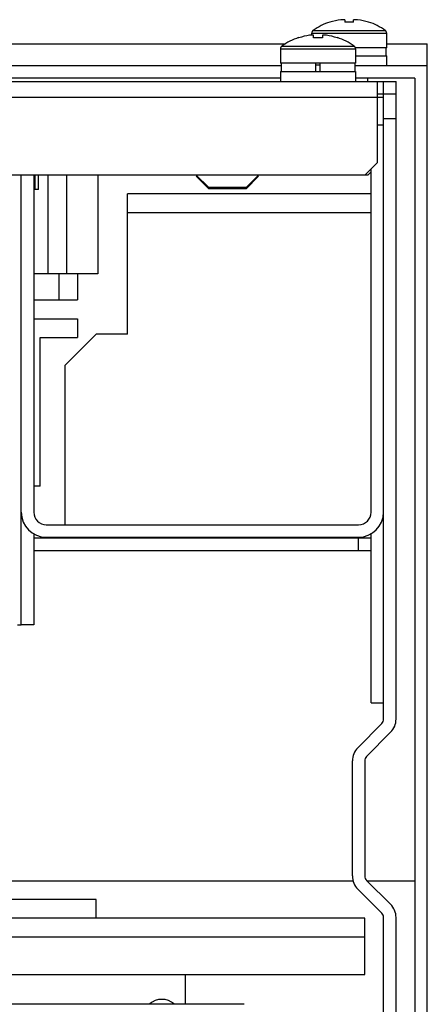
# Model space of a CAD drawing. Header units: millimetres. Extents: x 83 to 681, y 333 to 713.
# Tile 7 of 7: x 616 to 681, y 556 to 713. Entities that reach past the tile are written whole.
import ezdxf

# ---------------------------------------------------------------- set-up
doc = ezdxf.new("R2010")
doc.units = ezdxf.units.MM
doc.header["$LTSCALE"] = 68.636347
doc.layers.get('0').update_dxf_attribs({"linetype": 'CONTINUOUS'})

msp = doc.modelspace()

# ---------------------------------------------------------------- linework, layer by layer
at = {"color": 7, "linetype": 'Continuous'}
for p, q in [((665.33, 712.79), (665.32, 712.81)), ((667.71, 713.19), (667.08, 713.19)), ((667.71, 713.19), (667.71, 712.79)), ((669.76, 713.19), (669.13, 713.19)), ((669.13, 712.79), (669.13, 713.19)), ((671.52, 712.81), (671.51, 712.79)), ((662.65, 711.47), (674.19, 711.47)), ((660.33, 710.29), (660.32, 710.31)), ((662.71, 710.69), (662.08, 710.69)), ((662.42, 711.03), (674.42, 711.03)), ((662.42, 710.69), (662.42, 711.03)), ((662.71, 710.29), (662.71, 710.69)), ((664.76, 710.69), (664.13, 710.69)), ((664.13, 710.69), (664.13, 710.29)), ((666.52, 710.31), (666.51, 710.29)), ((674.42, 708.71), (674.42, 711.03)), ((108.6, 709.35), (658.24, 709.35)), ((657.42, 708.53), (669.42, 708.53)), ((657.42, 708.53), (657.42, 706.21)), ((657.65, 708.97), (669.19, 708.97)), ((674.42, 708.71), (669.38, 708.71)), ((669.42, 708.53), (669.42, 706.21)), ((674.31, 707.41), (674.31, 708.71)), ((674.42, 709.35), (680.92, 709.35)), ((680.92, 333.31), (680.92, 709.35)), ((669.42, 707.41), (674.42, 707.41)), ((674.42, 705.81), (674.42, 707.41)), ((657.52, 705.81), (609.92, 705.81)), ((669.42, 706.21), (657.42, 706.21)), ((657.42, 704.91), (669.42, 704.91)), ((657.42, 704.91), (657.42, 703.31)), ((657.52, 706.21), (657.52, 704.91)), ((663.09, 704.91), (663.09, 706.21)), ((663.09, 705.96), (663.74, 705.96)), ((663.74, 706.21), (663.74, 704.91)), ((669.32, 706.21), (669.32, 704.91)), ((680.92, 705.81), (669.32, 705.81)), ((669.42, 704.91), (669.42, 703.31)), ((90.92, 703.31), (675.92, 703.31)), ((657.42, 703.81), (609.92, 703.81)), ((678.92, 703.81), (669.42, 703.81)), ((671.42, 703.31), (671.42, 703.81)), ((672.92, 690.31), (672.92, 703.31)), ((673.92, 601.2), (673.92, 703.31)), ((675.92, 601.19), (675.92, 703.31)), ((678.92, 703.81), (678.92, 335.31)), ((92.92, 700.81), (673.92, 700.81)), ((672.92, 701.31), (675.92, 701.31)), ((675.92, 697.31), (673.92, 697.31)), ((673.92, 696.31), (672.92, 696.31)), ((670.92, 688.31), (672.92, 690.31)), ((671.92, 634.31), (671.92, 689.31)), ((671.42, 688.31), (95.92, 688.31)), ((615.92, 616.31), (615.92, 688.31)), ((617.92, 688.31), (617.92, 634.31)), ((618.17, 686.01), (618.17, 688.31)), ((618.67, 686.01), (618.67, 688.31)), ((620.17, 688.31), (620.17, 672.51)), ((623.17, 688.31), (623.17, 672.51)), ((628.17, 688.31), (628.17, 672.51)), ((645.92, 686.31), (643.92, 688.3)), ((643.92, 688.13), (645.92, 686.13)), ((651.92, 686.31), (653.92, 688.3)), ((653.92, 688.13), (651.92, 686.13)), ((671.42, 688.31), (671.92, 688.81)), ((618.67, 686.01), (617.92, 686.01)), ((651.92, 686.31), (645.92, 686.31)), ((645.92, 686.13), (645.92, 686.31)), ((651.92, 686.13), (645.92, 686.13)), ((651.92, 686.31), (651.92, 686.13)), ((671.92, 685.31), (632.92, 685.31)), ((632.92, 662.81), (632.92, 685.31)), ((632.92, 682.31), (671.92, 682.31)), ((628.17, 672.51), (617.92, 672.51)), ((621.92, 672.51), (621.92, 668.31)), ((624.92, 672.51), (624.92, 668.31)), ((617.92, 668.31), (624.92, 668.31)), ((617.92, 665.31), (624.92, 665.31)), ((624.92, 665.31), (624.92, 662.31)), ((618.92, 662.31), (624.92, 662.31)), ((618.92, 638.51), (618.92, 662.31)), ((627.92, 662.81), (622.92, 657.81)), ((632.92, 662.81), (627.92, 662.81)), ((622.92, 657.81), (622.92, 632.31)), ((618.92, 638.51), (617.92, 638.51)), ((619.92, 632.31), (669.92, 632.31)), ((617.92, 630.84), (617.92, 616.31)), ((671.92, 603.81), (671.92, 630.84)), ((617.92, 630.21), (671.92, 630.21)), ((619.92, 630.31), (669.92, 630.31)), ((622.92, 630.21), (622.92, 630.31)), ((669.92, 628.21), (669.92, 630.21)), ((617.92, 628.21), (671.92, 628.21)), ((615.33, 616.31), (615.92, 616.31)), ((617.92, 616.31), (615.92, 616.31)), ((671.92, 603.81), (673.92, 603.81)), ((673.63, 600.49), (669.79, 596.61)), ((671.21, 595.19), (675.05, 599.08)), ((668.92, 576.07), (668.92, 594.5)), ((670.92, 594.49), (670.92, 576.07)), ((604.21, 575.27), (669.03, 575.27)), ((669.8, 573.95), (673.63, 570.12)), ((675.04, 571.54), (671.21, 575.36)), ((671.31, 575.27), (678.92, 575.27)), ((627.92, 572.31), (607.07, 572.31)), ((627.92, 569.31), (627.92, 572.31)), ((670.92, 569.31), (98.92, 569.31)), ((670.92, 560.31), (670.92, 569.31)), ((673.92, 336.31), (673.92, 569.42)), ((675.92, 336.31), (675.92, 569.42)), ((98.92, 566.31), (670.92, 566.31)), ((98.92, 560.31), (670.92, 560.31)), ((642.22, 555.52), (642.22, 560.31)), ((651.62, 555.52), (386.22, 555.52))]:
    msp.add_line(p, q, dxfattribs=at)
for centre, radius, start, end in [((668.42, 703.31), 10, 108.0819, 125.2515), ((668.42, 703.31), 9.97, 97.7067, 108.0605), ((668.42, 701.76), 11.05, 86.3163, 93.6837), ((668.42, 703.31), 9.97, 71.9395, 82.2936), ((668.42, 703.31), 10, 54.7485, 71.9181), ((662.96, 711.03), 0.54, 125.2515, 180), ((673.88, 711.03), 0.54, 0, 54.7485), ((663.42, 700.81), 10, 108.0819, 125.2515), ((663.42, 700.81), 9.97, 97.7064, 108.0605), ((663.42, 699.25), 11.06, 86.3191, 93.6809), ((663.42, 700.81), 9.97, 71.9395, 82.2936), ((663.42, 700.81), 10, 54.7485, 71.9181), ((657.96, 708.53), 0.54, 125.2515, 180), ((668.88, 708.53), 0.54, 0, 54.7485), ((619.92, 634.31), 4, 180, 270), ((619.92, 634.31), 2, 180, 270), ((669.92, 634.31), 4, 270, 360), ((669.92, 634.31), 2, 270, 360), ((672.92, 601.2), 1, 315.3239, 360), ((672.92, 601.19), 3, 315.3239, 360), ((671.92, 594.5), 3, 135.3239, 180), ((671.92, 594.49), 1, 135.3239, 180), ((671.92, 576.07), 3, 180, 225), ((671.92, 576.07), 1, 180, 225), ((672.92, 569.42), 3, 0, 45), ((672.92, 569.42), 1, 0, 45), ((638.42, 553.31), 3, 47.8427, 132.1419)]:
    msp.add_arc(centre, radius, start, end, dxfattribs=at)

doc.saveas('drawing.dxf')
